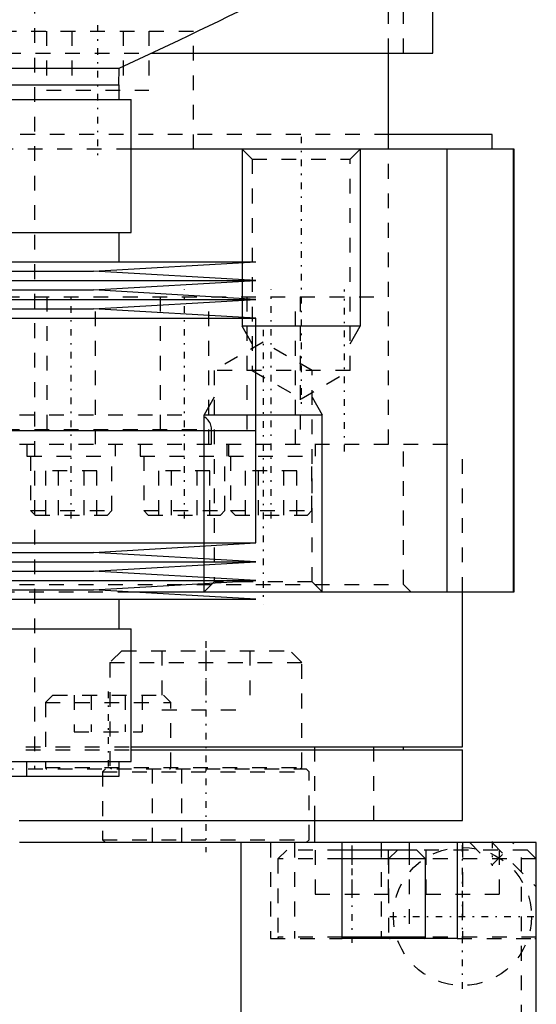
# Model space of a CAD drawing. Extents: x -70 to 70, y -1 to 583.
# Tile 4 of 13: x 15 to 50, y 118 to 185. Entities that reach past the tile are written whole.
import ezdxf

# ---------------------------------------------------------------- set-up
doc = ezdxf.new("R2010")
doc.units = 0
doc.linetypes.add('CENTER', pattern=[1.5, 0.45, -0.5, 0.05, -0.5])
doc.linetypes.add('DASHED', pattern=[2, 1, -1])
for name, color, linetype in [('AM_0', 7, 'CONTINUOUS'), ('AM_10', 7, 'CONTINUOUS'), ('AM_3', 7, 'DASHED'), ('AM_7', 7, 'CENTER')]:
    doc.layers.add(name, color=color, linetype=linetype)

msp = doc.modelspace()

# ---------------------------------------------------------------- linework, layer by layer
at = {"layer": 'AM_0', "color": 7, "linetype": 'CONTINUOUS'}
for p, q in [((43, 182.5), (43, 199.5)), ((23.911, 182.5), (43, 182.5)), ((40, 176), (40, 182.5)), ((-21.744, 181.5), (21.744, 181.5)), ((21.724, 180.36), (21.744, 181.5)), ((-21.75, 180.36), (21.75, 180.36)), ((21.75, 179.36), (21.75, 180.36)), ((10.275, 179.36), (22.55, 179.36)), ((22.55, 170.36), (22.55, 179.36)), ((47, 177), (40.046, 177)), ((47, 176), (47, 177)), ((48.5, 176), (22.556, 176)), ((43.969, 146), (43.969, 176)), ((48.466, 146), (48.466, 176)), ((48.5, 146), (48.5, 176)), ((10.275, 170.36), (22.55, 170.36)), ((21.75, 168.36), (21.75, 170.36)), ((-31, 168.36), (31, 168.36)), ((20, 167.725), (31, 168.36)), ((-20, 167.725), (20, 167.725)), ((31, 167.09), (20, 167.725)), ((-31, 167.09), (31, 167.09)), ((20, 166.455), (31, 167.09)), ((-20, 166.455), (20, 166.455)), ((31, 165.82), (20, 166.455)), ((-31, 165.82), (31, 165.82)), ((20, 165.185), (31, 165.82)), ((-20, 165.185), (20, 165.185)), ((31, 164.55), (20, 165.185)), ((-31, 164.55), (31, 164.55)), ((31, 156.93), (31, 164.55)), ((-31, 156.93), (31, 156.93)), ((31, 149.31), (31, 156.93)), ((-31, 149.31), (31, 149.31)), ((20, 148.675), (31, 149.31)), ((-20, 148.675), (20, 148.675)), ((31, 148.04), (20, 148.675)), ((-31, 148.04), (31, 148.04)), ((20, 147.405), (31, 148.04)), ((-20, 147.405), (20, 147.405)), ((31, 146.77), (20, 147.405)), ((-31, 146.77), (31, 146.77)), ((20, 146.135), (31, 146.77)), ((-31, 145.5), (31, 145.5)), ((-20, 146.135), (20, 146.135)), ((31, 145.5), (20, 146.135)), ((21.75, 143.5), (21.75, 145.5)), ((22.349, 146), (48.5, 146)), ((45, 135.5), (45, 146)), ((10.275, 143.5), (22.55, 143.5)), ((22.55, 134.5), (22.55, 143.5)), ((22.575, 135.5), (45, 135.5)), ((41, 135.3), (41, 135.5)), ((22.575, 135.3), (45, 135.3)), ((45, 130.5), (45, 135.3)), ((10.275, 134.5), (22.55, 134.5)), ((21.75, 133.5), (21.75, 134.5)), ((-21.75, 133.5), (21.75, 133.5)), ((15.018, 130.5), (45, 130.5)), ((35, 129), (35, 130.5)), ((50, 129), (15, 129)), ((30, 117), (30, 129)), ((36.861, 122.5), (36.861, 129)), ((41.389, 129), (41.389, 128.5)), ((44.639, 129), (44.639, 122.5)), ((50, 117), (50, 129)), ((41.9, 128.5), (36.86, 128.5)), ((42.5, 127.9), (41.9, 128.5)), ((42.5, 127.9), (36.86, 127.9)), ((42.5, 122.6), (42.5, 127.9)), ((42.5, 122.6), (36.86, 122.6)), ((44.639, 122.5), (36.861, 122.5))]:
    msp.add_line(p, q, dxfattribs=at)
for centre, radius, start, end in [((-105.055, 459.032), 305.126, 294.55476, 296.79591), ((42.4, 122.6), 0.1, 270, 0)]:
    msp.add_arc(centre, radius, start, end, dxfattribs=at)
at = {"layer": 'AM_10', "color": 7, "linetype": 'CONTINUOUS'}
for p, q in [((30.068, 176), (30.068, 164)), ((38.068, 176), (38.068, 164)), ((38.068, 164), (30.068, 164)), ((30.744, 162.8), (30.068, 164)), ((37.391, 162.8), (38.068, 164)), ((28.176, 159.2), (27.5, 158)), ((34.823, 159.2), (35.5, 158)), ((27.5, 146), (27.5, 158)), ((27.5, 158), (35.5, 158)), ((35.5, 146), (35.5, 158))]:
    msp.add_line(p, q, dxfattribs=at)
at = {"layer": 'AM_3', "color": 6, "linetype": 'DASHED'}
for p, q in [((16, 394.2), (16, 134)), ((40, 182.5), (40, 190.5)), ((41, 182.5), (41, 190.5)), ((13.782, 184), (26.782, 184)), ((16.818, 184), (16.818, 180)), ((18.55, 184), (18.55, 180)), ((22.014, 184), (22.014, 180)), ((23.746, 184), (23.746, 180)), ((26.782, 176), (26.782, 184)), ((-23.911, 182.5), (23.911, 182.5)), ((16.818, 180), (23.746, 180)), ((40.046, 177), (-40.046, 177)), ((22.556, 176), (-22.556, 176)), ((30.068, 176), (30.744, 175.323)), ((37.391, 175.323), (38.068, 176)), ((40, 166), (40, 176)), ((30.744, 175.323), (30.744, 161)), ((30.744, 175.323), (37.391, 175.323)), ((37.391, 161), (37.391, 175.323)), ((-40, 166), (40, 166)), ((0, 166), (40, 166)), ((16.85, 166), (16.85, 156)), ((20.15, 156), (20.15, 166)), ((24.513, 166), (24.513, 156)), ((27.813, 156), (27.813, 166)), ((30.393, 166), (30.393, 156)), ((33.693, 156), (33.693, 166)), ((34, 166), (34, 156)), ((40, 156), (40, 166)), ((31.5, 162.919), (28.176, 161)), ((34.823, 161), (31.5, 162.919)), ((28.176, 161), (28.176, 146.677)), ((37.391, 161), (28.176, 161)), ((30.744, 161), (34.068, 159.081)), ((34.068, 159.081), (37.391, 161)), ((34.823, 146.677), (34.823, 161)), ((-27, 158), (27, 158)), ((-28, 157), (28, 157)), ((28, 156), (28, 157)), ((-45, 156), (45, 156)), ((15.5, 156), (15.5, 155.2)), ((21.5, 155.2), (21.5, 156)), ((23.163, 156), (23.163, 155.2)), ((29.043, 156), (29.043, 155.2)), ((29.163, 155.2), (29.163, 156)), ((35.043, 155.2), (35.043, 156)), ((41, 146.5), (41, 156)), ((45, 146), (45, 156)), ((15.5, 155.2), (21.5, 155.2)), ((15.75, 155.2), (15.75, 151.5)), ((21.25, 151.5), (21.25, 155.2)), ((23.163, 155.2), (35.043, 155.2)), ((23.413, 155.2), (23.413, 151.5)), ((28.913, 151.5), (28.913, 155.2)), ((29.293, 155.2), (29.293, 151.5)), ((34.793, 151.5), (34.793, 155.2)), ((16.768, 151.2), (16.768, 154.2)), ((20.232, 154.2), (16.768, 154.2)), ((17.634, 151.2), (17.634, 154.2)), ((19.366, 151.2), (19.366, 154.2)), ((20.232, 151.2), (20.232, 154.2)), ((24.43, 151.2), (24.43, 154.2)), ((27.894, 154.2), (24.43, 154.2)), ((25.296, 151.2), (25.296, 154.2)), ((27.028, 151.2), (27.028, 154.2)), ((27.894, 151.2), (27.894, 154.2)), ((30.309, 151.2), (30.309, 154.2)), ((33.774, 154.2), (30.309, 154.2)), ((31.175, 151.2), (31.175, 154.2)), ((32.907, 151.2), (32.907, 154.2)), ((33.774, 151.2), (33.774, 154.2)), ((15.75, 151.5), (16.05, 151.2)), ((15.75, 151.5), (21.25, 151.5)), ((20.95, 151.2), (21.25, 151.5)), ((23.413, 151.5), (23.713, 151.2)), ((23.413, 151.5), (28.913, 151.5)), ((28.613, 151.2), (28.913, 151.5)), ((29.293, 151.5), (29.593, 151.2)), ((29.293, 151.5), (34.793, 151.5)), ((34.493, 151.2), (34.793, 151.5)), ((16.05, 151.2), (20.95, 151.2)), ((23.713, 151.2), (28.613, 151.2)), ((29.593, 151.2), (34.493, 151.2)), ((-41, 146.5), (41, 146.5)), ((28.176, 146.677), (27.5, 146)), ((34.823, 146.677), (28.176, 146.677)), ((35.5, 146), (34.823, 146.677)), ((41.5, 146), (41, 146.5)), ((-22.349, 146), (22.349, 146)), ((21.917, 142), (21.117, 141.2)), ((21.917, 142), (33.317, 142)), ((24.642, 142), (24.642, 138)), ((27.617, 142), (27.617, 138)), ((30.592, 142), (30.592, 138)), ((34.117, 141.2), (33.317, 142)), ((21.117, 141.2), (21.117, 134.1)), ((21.117, 141.2), (34.117, 141.2)), ((34.117, 134.1), (34.117, 141.2)), ((17.25, 139), (16.75, 138.5)), ((17.25, 139), (24.75, 139)), ((18.691, 139), (18.691, 136.5)), ((19.845, 139), (19.845, 136.5)), ((22.155, 139), (22.155, 136.5)), ((23.309, 139), (23.309, 136.5)), ((25.25, 138.5), (24.75, 139)), ((16.75, 138.5), (16.75, 134.1)), ((16.75, 138.5), (25.25, 138.5)), ((25.25, 134.1), (25.25, 138.5)), ((24.642, 138), (30.592, 138)), ((18.691, 136.5), (23.309, 136.5)), ((-22.575, 135.5), (22.575, 135.5)), ((35, 130.5), (35, 135.5)), ((39, 130.5), (39, 135.5)), ((-22.575, 135.3), (22.575, 135.3)), ((15.5, 133.5), (15.5, 134.5)), ((-34.417, 134), (34.417, 134)), ((16.75, 134.1), (34.117, 134.1)), ((20.817, 134), (20.617, 133.8)), ((20.617, 133.8), (20.617, 129.2)), ((20.617, 133.8), (34.617, 133.8)), ((21.117, 134.1), (21.217, 134)), ((24, 129), (24, 134)), ((26, 129), (26, 134)), ((34.017, 134), (34.117, 134.1)), ((34.617, 133.8), (34.417, 134)), ((34.617, 129.2), (34.617, 133.8)), ((-15.018, 130.5), (15.018, 130.5)), ((20.617, 129.2), (20.817, 129)), ((20.617, 129.2), (34.617, 129.2)), ((32, 129), (32, 122.5)), ((33.611, 129), (33.611, 122.5)), ((34.417, 129), (34.617, 129.2)), ((39.5, 129), (39.5, 122.5)), ((45, 129), (45, 122.5)), ((45.5, 129), (47, 127.5)), ((47, 127.5), (48.5, 129)), ((47, 129), (50, 126)), ((49, 117), (49, 129)), ((33.1, 128.5), (32.5, 127.9)), ((36.86, 128.5), (33.1, 128.5)), ((35.025, 128.5), (35.025, 125.5)), ((37.5, 128.5), (37.5, 125.5)), ((39.975, 128.5), (39.975, 125.5)), ((40.6, 128.5), (40, 127.9)), ((41.389, 128.5), (41.389, 122.5)), ((49.4, 128.5), (41.9, 128.5)), ((42.525, 128.5), (42.525, 125.5)), ((47.475, 128.5), (47.475, 125.5)), ((50, 127.9), (49.4, 128.5)), ((32.5, 127.9), (32.5, 122.6)), ((36.86, 127.9), (32.5, 127.9)), ((40, 127.9), (40, 122.6)), ((50, 127.9), (42.5, 127.9)), ((35.025, 125.5), (39.975, 125.5)), ((42.525, 125.5), (47.475, 125.5)), ((32, 122.5), (36.861, 122.5)), ((36.86, 122.6), (32.5, 122.6)), ((50, 122.6), (42.5, 122.6)), ((44.639, 122.5), (50, 122.5))]:
    msp.add_line(p, q, dxfattribs=at)
msp.add_circle((45, 124), 4.681, dxfattribs=at)
for centre, radius, start, end in [((27, 157), 1, 0, 90), ((16.85, 134.1), 0.1, 180, 269.99967), ((25.15, 134.1), 0.1, 270, 0), ((32.6, 122.6), 0.1, 180, 270), ((40.1, 122.6), 0.1, 180, 270), ((49.9, 122.6), 0.1, 270, 0)]:
    msp.add_arc(centre, radius, start, end, dxfattribs=at)
at = {"layer": 'AM_7', "color": 4, "linetype": 'CENTER'}
for p, q in [((20.282, 184.4), (20.282, 175.6)), ((34.068, 176.846), (34.068, 158.235)), ((18.5, 150.96), (18.5, 166.5)), ((26.163, 150.96), (26.163, 166.5)), ((32.043, 150.96), (32.043, 166.5)), ((37, 155.5), (37, 166.5)), ((31.5, 163.765), (31.5, 145.154)), ((27.617, 142.65), (27.617, 128.35)), ((21, 139.25), (21, 133.75)), ((37.5, 128.8), (37.5, 122.2)), ((45, 119.085), (45, 128.915)), ((47, 129.075), (47, 127.425)), ((40.085, 124), (49.915, 124))]:
    msp.add_line(p, q, dxfattribs=at)

doc.saveas('drawing.dxf')
